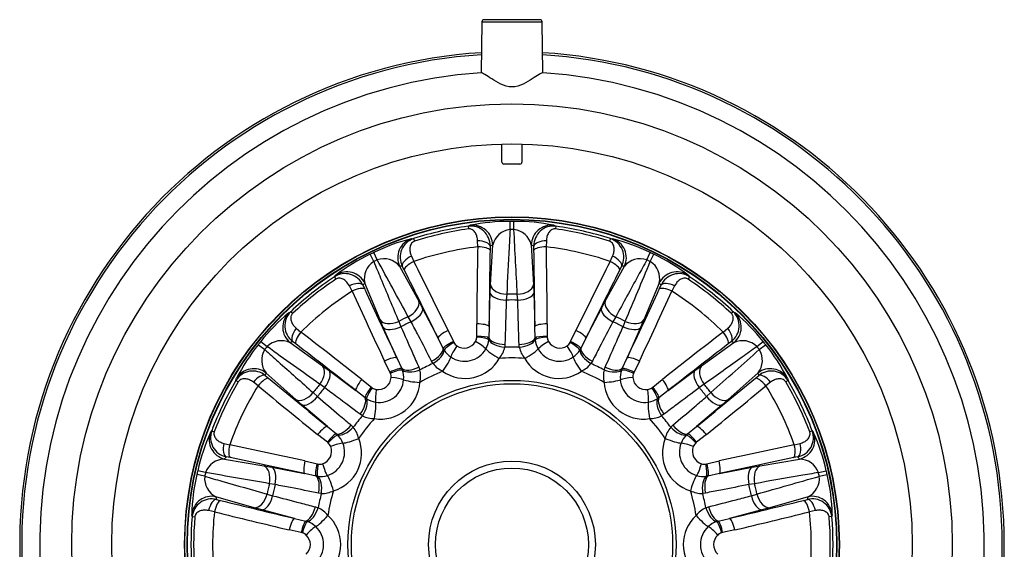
# Model space of a CAD drawing. Header units: millimetres. Extents: x 0 to 1485, y 0 to 1050.
# Tile 8 of 10: x 926 to 1172, y 727 to 859. Entities that reach past the tile are written whole.
import ezdxf

# ---------------------------------------------------------------- set-up
doc = ezdxf.new("R2010")
doc.units = ezdxf.units.MM
doc.header["$LTSCALE"] = 5
for name, color, linetype in [('CAP200C', 7, 'Continuous'), ('Default', 7, 'Continuous'), ('MP200C', 7, 'Continuous')]:
    doc.layers.add(name, color=color, linetype=linetype)

# ---------------------------------------------------------------- blocks, each defined once
blk = doc.blocks.new('SE2')
at = {"layer": 'CAP200C', "color": 7, "linetype": 'Continuous'}
for p, q in [((1038.16, 807.54), (1038.68, 807.77)), ((1038.16, 807.54), (1038.25, 806.87)), ((1048.65, 806.73), (1048.64, 808.74)), ((1049.62, 806.73), (1049.63, 808.74)), ((1059.59, 807.77), (1060.11, 807.54)), ((1060.11, 807.54), (1060.02, 806.87)), ((1023.98, 804.41), (1024.55, 804.44)), ((1024.55, 804.44), (1024.76, 803.79)), ((1073.72, 804.44), (1073.51, 803.79)), ((1073.72, 804.44), (1074.29, 804.41)), ((1040.56, 802.39), (1040.53, 803.88)), ((1043.67, 802.58), (1043.65, 801.53)), ((1043.77, 792.91), (1044.31, 802.86)), ((1053.96, 802.86), (1054.49, 792.91)), ((1054.62, 801.53), (1054.59, 802.58)), ((1057.73, 803.88), (1057.71, 802.39)), ((1014.58, 798.73), (1013.7, 800.53)), ((1015.45, 799.15), (1014.59, 800.97)), ((1024, 800.11), (1024.62, 798.75)), ((1073.64, 798.75), (1074.27, 800.11)), ((1082.82, 799.15), (1083.68, 800.97)), ((1083.69, 798.73), (1084.57, 800.53)), ((1021.04, 797.55), (1025.84, 788.82)), ((1022.21, 796.64), (1021.73, 797.57)), ((1072.43, 788.82), (1077.23, 797.55)), ((1076.53, 797.57), (1076.06, 796.64)), ((1004.77, 794.91), (1005.15, 795.34)), ((1004.77, 794.91), (1005.15, 794.34)), ((1093.12, 795.34), (1093.5, 794.91)), ((1093.5, 794.91), (1093.12, 794.34)), ((1009.17, 791.31), (1008.5, 792.65)), ((1011.9, 792.83), (1012.33, 791.88)), ((1016.18, 784.17), (1012.35, 793.37)), ((1043.69, 790.88), (1043.77, 792.91)), ((1054.49, 792.91), (1054.58, 790.88)), ((1085.92, 793.37), (1082.09, 784.17)), ((1085.94, 791.88), (1086.37, 792.83)), ((1089.77, 792.65), (1089.1, 791.31)), ((1043.41, 782.53), (1043.69, 790.88)), ((1047.81, 790.56), (1047.71, 789.11)), ((1050.56, 789.11), (1050.46, 790.56)), ((1054.58, 790.88), (1054.86, 782.53)), ((1025.84, 788.82), (1026.8, 787.02)), ((1071.47, 787.02), (1072.43, 788.82)), ((993.36, 785.94), (993.86, 786.21)), ((993.86, 786.21), (994.33, 785.72)), ((1023.94, 783.68), (1023.22, 784.95)), ((1026.8, 787.02), (1030.67, 779.63)), ((1067.6, 779.63), (1071.47, 787.02)), ((1075.05, 784.95), (1074.33, 783.68)), ((1104.41, 786.21), (1103.94, 785.72)), ((1104.41, 786.21), (1104.91, 785.94)), ((1016.98, 782.29), (1016.18, 784.17)), ((1020.35, 774.66), (1016.98, 782.29)), ((1020.83, 783.8), (1021.38, 782.45)), ((1040.33, 780.07), (1040.31, 783.16)), ((1043.41, 782.53), (1043.38, 779.63)), ((1054.89, 779.63), (1054.86, 782.53)), ((1057.96, 783.16), (1057.94, 780.07)), ((1076.89, 782.45), (1077.43, 783.8)), ((1081.28, 782.29), (1077.92, 774.66)), ((1082.09, 784.17), (1081.28, 782.29)), ((995.24, 782.07), (996.39, 781.12)), ((1033.19, 781.54), (1034.51, 778.74)), ((1040.33, 779.81), (1040.33, 780.07)), ((1057.94, 780.07), (1057.94, 779.81)), ((1063.75, 778.74), (1065.08, 781.54)), ((1101.88, 781.12), (1103.03, 782.07)), ((985.77, 777.98), (987.35, 776.74)), ((986.39, 778.76), (987.96, 777.5)), ((993.68, 778.48), (1001.8, 772.7)), ((995.14, 778.17), (994.3, 778.8)), ((1031.96, 777.02), (1030.67, 779.63)), ((1034.51, 778.74), (1034.63, 778.51)), ((1043.38, 779.63), (1043.35, 779.18)), ((1047.37, 778.06), (1047.31, 777.36)), ((1050.96, 777.36), (1050.9, 778.06)), ((1054.92, 779.18), (1054.89, 779.63)), ((1063.64, 778.51), (1063.75, 778.74)), ((1067.6, 779.63), (1066.31, 777.02)), ((1096.47, 772.7), (1104.59, 778.48)), ((1103.97, 778.8), (1103.13, 778.17)), ((1110.31, 777.5), (1111.87, 778.76)), ((1110.92, 776.74), (1112.5, 777.98)), ((1032.18, 776.63), (1031.96, 777.02)), ((1066.31, 777.02), (1066.09, 776.63)), ((1001.8, 772.7), (1003.44, 771.5)), ((1018.65, 771.1), (1017.29, 773.88)), ((1020.35, 774.66), (1021.59, 772.03)), ((1029.4, 773.27), (1029.05, 773.88)), ((1069.22, 773.88), (1068.87, 773.27)), ((1076.68, 772.03), (1077.92, 774.66)), ((1080.98, 773.88), (1079.62, 771.1)), ((1094.83, 771.5), (1096.47, 772.7)), ((987.49, 770.27), (988.3, 769.59)), ((995.11, 764.32), (987.67, 770.94)), ((1003.44, 771.5), (1010.14, 766.51)), ((1018.76, 770.87), (1018.65, 771.1)), ((1021.59, 772.03), (1021.76, 771.61)), ((1025.86, 772.35), (1026.12, 771.69)), ((1072.15, 771.69), (1072.41, 772.35)), ((1076.51, 771.61), (1076.68, 772.03)), ((1079.62, 771.1), (1079.51, 770.87)), ((1088.13, 766.51), (1094.83, 771.5)), ((1110.6, 770.94), (1103.16, 764.32)), ((1109.97, 769.59), (1110.78, 770.27)), ((980.17, 769.05), (980.33, 769.59)), ((980.17, 769.05), (980.76, 768.7)), ((985.7, 767.71), (984.51, 768.62)), ((1002.31, 767.25), (1001.12, 768.08)), ((1011.58, 769.32), (1013.99, 767.38)), ((1084.28, 767.38), (1086.69, 769.32)), ((1097.15, 768.08), (1095.95, 767.25)), ((1113.75, 768.62), (1112.57, 767.71)), ((1118.1, 769.05), (1117.51, 768.7)), ((1117.94, 769.59), (1118.1, 769.05)), ((999.46, 766.01), (1000.54, 765.02)), ((1012.43, 764.72), (1010.14, 766.51)), ((1013.99, 767.38), (1014.19, 767.22)), ((1084.08, 767.22), (1084.28, 767.38)), ((1088.13, 766.51), (1085.84, 764.72)), ((1097.73, 765.02), (1098.8, 766.01)), ((996.65, 762.98), (995.11, 764.32)), ((1003, 757.56), (996.65, 762.98)), ((1012.8, 764.46), (1012.43, 764.72)), ((1085.84, 764.72), (1085.47, 764.46)), ((1101.62, 762.98), (1095.27, 757.56)), ((1103.16, 764.32), (1101.62, 762.98)), ((1011.75, 760.23), (1011.17, 760.63)), ((1087.1, 760.63), (1086.52, 760.23)), ((1008.96, 757.87), (1009.48, 757.38)), ((1088.79, 757.38), (1089.31, 757.87)), ((973.78, 756.01), (974.12, 756.47)), ((974.12, 756.47), (974.75, 756.23)), ((1003.01, 753.61), (1000.58, 755.53)), ((1003, 757.56), (1005.25, 755.72)), ((1005.25, 755.72), (1005.59, 755.42)), ((1092.68, 755.42), (1093.01, 755.72)), ((1093.01, 755.72), (1095.27, 757.56)), ((1097.69, 755.53), (1095.26, 753.61)), ((1124.15, 756.47), (1123.52, 756.23)), ((1124.15, 756.47), (1124.49, 756.01)), ((977.16, 753.34), (978.61, 752.99)), ((1003.21, 753.45), (1003.01, 753.61)), ((1095.26, 753.61), (1095.06, 753.45)), ((1119.66, 752.99), (1121.11, 753.34)), ((977.31, 749.43), (987.13, 747.74)), ((978.76, 749.78), (977.73, 749.99)), ((997.41, 748.95), (1000.42, 748.24)), ((1000.42, 748.24), (1000.67, 748.18)), ((1097.6, 748.18), (1097.85, 748.24)), ((1097.85, 748.24), (1100.86, 748.95)), ((1111.14, 747.74), (1120.96, 749.43)), ((1120.54, 749.99), (1119.51, 749.78)), ((972.36, 745.12), (970.4, 745.55)), ((972.58, 746.06), (970.62, 746.52)), ((987.13, 747.74), (989.13, 747.37)), ((989.13, 747.37), (997.33, 745.79)), ((1000.17, 745.17), (997.33, 745.79)), ((1100.94, 745.79), (1098.1, 745.17)), ((1100.94, 745.79), (1109.13, 747.37)), ((1109.13, 747.37), (1111.14, 747.74)), ((1125.69, 746.06), (1127.65, 746.52)), ((1125.91, 745.12), (1127.87, 745.55)), ((989.96, 743.05), (988.52, 743.28)), ((1000.61, 745.09), (1000.17, 745.17)), ((1098.1, 745.17), (1097.65, 745.09)), ((1109.75, 743.28), (1108.31, 743.05)), ((987.93, 740.7), (989.33, 740.28)), ((1001.51, 740.83), (1000.81, 740.94)), ((1097.46, 740.94), (1096.76, 740.83)), ((1108.94, 740.28), (1110.34, 740.7)), ((984.75, 737.29), (975.16, 740.03)), ((975.3, 739.34), (976.32, 739.08)), ((1123.1, 740.03), (1113.52, 737.29)), ((1121.95, 739.08), (1122.97, 739.34)), ((969.23, 735.07), (969.13, 735.63)), ((974.79, 736.26), (973.33, 736.57)), ((986.71, 736.75), (984.75, 737.29)), ((994.78, 734.62), (986.71, 736.75)), ((1000.02, 737.49), (1000.7, 737.28)), ((1097.57, 737.28), (1098.25, 737.49)), ((1111.56, 736.75), (1103.49, 734.62)), ((1113.52, 737.29), (1111.56, 736.75)), ((1124.94, 736.57), (1123.48, 736.26)), ((1129.14, 735.63), (1129.04, 735.07)), ((969.23, 735.07), (969.91, 735.01)), ((994.78, 734.62), (997.61, 733.95)), ((997.61, 733.95), (998.04, 733.82)), ((1100.23, 733.82), (1100.66, 733.95)), ((1100.66, 733.95), (1103.49, 734.62)), ((1129.04, 735.07), (1128.36, 735.01)), ((996.5, 731.07), (993.48, 731.74)), ((996.75, 731.01), (996.5, 731.07)), ((1101.76, 731.07), (1101.51, 731.01)), ((1104.79, 731.74), (1101.76, 731.07))]:
    blk.add_line(p, q, dxfattribs=at)
for radius in [81.8, 81.72, 81.19, 81.1, 40.98, 40.13, 20.84, 19.1]:
    blk.add_circle((1049.13, 728.09), radius, dxfattribs=at)
for centre, radius, start, end in [((1049.13, 728.09), 80.21, 97.8671, 107.8472), ((1038.78, 802.69), 4.9, 358.7395, 97.3176), ((1048.26, 761.11), 47.63, 89.5433, 101.5979), ((1049.13, 728.09), 80.65, 89.6465, 90.3535), ((1050.04, 761.4), 47.34, 78.3648, 90.4941), ((1059.48, 802.7), 4.89, 82.5456, 181.3972), ((1049.13, 728.09), 80.21, 72.1528, 82.1329), ((1026.08, 799.8), 4.89, 108.2599, 207.1115), ((1049.13, 728.09), 79.53, 97.8671, 107.8472), ((1049.21, 801.73), 5.02, 96.3988, 167.0126), ((1049.13, 728.09), 78.64, 89.6465, 90.3535), ((-14117.17, 10.94), 15187.65, 2.942428, 3.00348), ((1049.06, 801.74), 5.02, 12.9553, 83.6333), ((1049.13, 728.09), 79.53, 72.1528, 82.1329), ((1072.17, 799.79), 4.9, 333.0253, 71.6034), ((1035.5, 758.5), 47.34, 104.0791, 116.2083), ((1049.13, 728.09), 74.79, 96.585, 109.1293), ((1049.13, 728.09), 74.79, 70.8707, 83.415), ((1062.67, 758.22), 47.63, 63.829, 75.8836), ((1034.02, 757.46), 47.63, 115.2576, 127.3121), ((1049.13, 728.09), 80.65, 115.3608, 116.0678), ((1049.13, 728.09), 80.65, 63.9322, 64.6392), ((1064.4, 757.71), 47.34, 52.6505, 64.7798), ((1017.25, 794.47), 5.02, 122.1131, 192.7269), ((1049.13, 728.09), 78.64, 115.3608, 116.0678), ((1017.12, 794.41), 5.02, 38.6696, 109.3476), ((-12304.08, -6498.45), 15187.65, 28.656714, 28.717766), ((1081.15, 794.41), 5.02, 70.6845, 141.2983), ((-12926.39, 6662.38), 15187.65, 337.228142, 337.289194), ((1049.13, 728.09), 78.64, 63.9322, 64.6392), ((1081.02, 794.47), 5.02, 347.241, 57.919), ((1049.13, 728.09), 80.21, 123.5814, 133.5615), ((1007.44, 790.81), 4.9, 24.4538, 123.0319), ((1090.83, 790.82), 4.89, 56.8313, 155.6829), ((1049.13, 728.09), 80.21, 46.4385, 56.4186), ((1049.13, 728.09), 79.53, 123.5814, 133.5615), ((1049.13, 728.09), 79.53, 46.4385, 56.4186), ((1049.13, 728.09), 74.79, 122.2993, 134.8436), ((1049.13, 728.09), 62.49, 88.7854, 91.2146), ((1049.13, 728.09), 74.79, 45.1564, 57.7007), ((1049.13, 728.09), 61.04, 88.6659, 91.3341), ((1023.65, 749.57), 47.34, 129.7934, 141.9226), ((997.25, 782.7), 4.89, 133.9742, 232.8258), ((1049.13, 728.09), 62.49, 114.4997, 116.9288), ((1049.13, 728.09), 62.49, 63.0712, 65.5003), ((1101, 782.7), 4.9, 307.311, 45.8891), ((1074.4, 749.36), 47.63, 38.1147, 50.1693), ((1049.13, 728.09), 61.04, 114.3801, 117.0484), ((1049.13, 728.09), 61.04, 62.9516, 65.6199), ((1022.77, 747.99), 47.63, 140.9719, 153.0264), ((1049.13, 728.09), 80.65, 141.0751, 141.7821), ((1049.13, 728.09), 78.64, 141.0751, 141.7821), ((991.51, 773.95), 5.02, 64.3838, 135.0619), ((-7846.21, -11576.54), 15187.65, 54.370999, 54.432051), ((1036.68, 779.63), 2.33, 208.677, 236.4177), ((1037.21, 780.33), 3.21, 235.3695, 330.3448), ((1038, 779.93), 2.33, 329.2989, 357.035), ((1037.63, 779.81), 5.75, 329.575, 353.6506), ((1049.13, 728.09), 49.3, 87.8832, 92.1168), ((1060.63, 779.81), 5.75, 186.3461, 210.4282), ((1060.27, 779.93), 2.33, 182.9627, 210.7034), ((1061.06, 780.33), 3.21, 209.6552, 304.6305), ((1061.59, 779.63), 2.33, 303.5846, 331.3208), ((1106.76, 773.95), 5.02, 44.9702, 115.584), ((1049.13, 728.09), 78.64, 38.2179, 38.9249), ((1049.13, 728.09), 80.65, 38.2179, 38.9249), ((1075.74, 748.15), 47.34, 26.9362, 39.0655), ((991.61, 774.06), 5.02, 147.8274, 218.4412), ((1037.05, 779.68), 5.75, 212.0604, 236.1425), ((1037.3, 779.96), 6.12, 235.6914, 330.0229), ((1041.05, 778.65), 6.4, 320.0962, 348.3183), ((1057.07, 778.58), 6.23, 191.2976, 220.288), ((1060.97, 779.96), 6.12, 209.9771, 304.3086), ((1061.21, 779.68), 5.75, 303.8607, 327.9364), ((-8967.59, 12138.45), 15187.65, 311.513856, 311.574909), ((1106.67, 774.06), 5.02, 321.5267, 32.2047), ((1049.13, 728.09), 49.3, 113.5975, 117.8311), ((1034.38, 777.02), 6.23, 217.0119, 246.0023), ((1037.44, 779.34), 9.78, 235.0957, 330.6185), ((1049.13, 728.09), 46.57, 86.0855, 93.9145), ((1060.83, 779.34), 9.78, 209.3815, 304.9043), ((1063.78, 777.16), 6.4, 294.3819, 322.604), ((1049.13, 728.09), 49.3, 62.1689, 66.4025), ((984.36, 766.51), 4.9, 50.1681, 148.7462), ((1016.61, 769.96), 2.33, 355.0132, 22.7493), ((1016.33, 769.7), 5.75, 355.2893, 19.3649), ((1019.91, 770.14), 6.4, 345.8104, 14.0325), ((1049.13, 728.09), 46.57, 111.7998, 119.6288), ((1049.13, 728.09), 46.57, 60.3712, 68.2002), ((1078.19, 770.14), 6.23, 165.5833, 194.5737), ((1081.94, 769.7), 5.75, 160.6318, 184.714), ((1081.66, 769.96), 2.33, 157.2484, 184.9891), ((1113.92, 766.52), 4.89, 31.117, 129.9686), ((1049.13, 728.09), 80.21, 149.2957, 159.2758), ((1049.13, 728.09), 79.53, 149.2957, 159.2758), ((1049.13, 728.09), 74.79, 148.0136, 160.5578), ((1049.13, 728.09), 62.49, 140.214, 142.6431), ((1016.36, 769.19), 9.78, 260.81, 356.3328), ((1015.96, 769.68), 6.12, 261.4057, 355.7372), ((1015.73, 769.98), 3.21, 261.0838, 356.0591), ((1081.91, 769.19), 9.78, 183.6672, 279.19), ((1082.3, 769.68), 6.12, 184.2628, 278.5943), ((1082.54, 769.98), 3.21, 183.9409, 278.9162), ((1049.13, 728.09), 62.49, 37.3569, 39.786), ((1049.13, 728.09), 74.79, 19.4422, 31.9864), ((1049.13, 728.09), 79.53, 20.7242, 30.7043), ((1049.13, 728.09), 80.21, 20.7242, 30.7043), ((1049.13, 728.09), 61.04, 140.0944, 142.7627), ((1015.55, 769.12), 2.33, 234.3912, 262.132), ((1082.72, 769.12), 2.33, 277.8703, 305.6065), ((1049.13, 728.09), 61.04, 37.2373, 39.9056), ((1015.86, 769.33), 5.75, 237.7747, 261.8568), ((1082.4, 769.33), 5.75, 278.1464, 302.2221), ((1049.13, 728.09), 49.3, 139.3118, 143.5454), ((1014.61, 765.77), 6.23, 242.7261, 271.7166), ((1083.62, 765.94), 6.4, 268.6676, 296.8897), ((1049.13, 728.09), 49.3, 36.4546, 40.6882), ((1049.13, 728.09), 46.57, 137.5141, 145.3431), ((1049.13, 728.09), 46.57, 34.6569, 42.4859), ((1016.86, 736.39), 47.34, 155.5076, 167.6369), ((978.7, 754.78), 4.89, 159.6885, 258.5401), ((1001.52, 751.35), 5.75, 21.0036, 45.0792), ((1004.56, 753.29), 6.4, 11.5247, 39.7468), ((1093.55, 753.37), 6.23, 139.869, 168.8594), ((1096.74, 751.35), 5.75, 134.9176, 158.9997), ((1119.56, 754.79), 4.9, 281.5967, 20.1748), ((1081.13, 736.29), 47.63, 12.4005, 24.455), ((1001.2, 751.17), 6.12, 287.12, 21.4515), ((1001.66, 751.7), 2.33, 20.7275, 48.4636), ((1001.77, 750.9), 9.78, 286.5243, 22.0471), ((1096.5, 750.9), 9.78, 157.9529, 253.4757), ((1097.07, 751.17), 6.12, 158.5485, 252.88), ((1096.61, 751.7), 2.33, 131.5341, 159.2748), ((1000.86, 751.34), 3.21, 286.798, 21.7734), ((1097.41, 751.34), 3.21, 158.2266, 253.202), ((977.32, 744.41), 5.02, 90.0981, 160.7762), ((1001.07, 750.48), 2.33, 260.1055, 287.8463), ((1097.19, 750.48), 2.33, 252.156, 279.8922), ((1120.95, 744.4), 5.02, 19.256, 89.8698), ((1016.75, 734.58), 47.63, 166.6862, 178.7407), ((1049.13, 728.09), 80.65, 166.7894, 167.4964), ((1049.13, 728.09), 78.64, 166.7894, 167.4964), ((-1626.52, -14217.54), 15187.65, 80.085285, 80.146337), ((1049.13, 728.09), 78.64, 12.5036, 13.2106), ((1049.13, 728.09), 80.65, 12.5036, 13.2106), ((1081.81, 734.62), 47.34, 1.2219, 13.3512), ((977.36, 744.55), 5.02, 173.5417, 244.1555), ((1049.13, 728.09), 62.49, 165.9283, 168.3574), ((1049.13, 728.09), 61.04, 165.8087, 168.477), ((1001.27, 750.81), 5.75, 263.489, 287.5711), ((1097, 750.81), 5.75, 252.4321, 276.5078), ((1049.13, 728.09), 61.04, 11.523, 14.1913), ((1049.13, 728.09), 62.49, 11.6426, 14.0717), ((-3024.85, 15354.56), 15187.65, 285.799571, 285.860623), ((1120.92, 744.55), 5.02, 295.8124, 6.4905), ((1049.13, 728.09), 49.3, 165.0261, 169.2596), ((1001.68, 747.06), 6.23, 268.4404, 297.4309), ((1049.13, 728.09), 46.57, 163.2284, 171.0573), ((1096.63, 747.23), 6.4, 242.9533, 271.1754), ((1049.13, 728.09), 46.57, 8.9427, 16.7716), ((1049.13, 728.09), 49.3, 10.7404, 14.9739), ((974.1, 734.59), 4.9, 75.8824, 174.4605), ((1124.17, 734.61), 4.89, 5.4027, 104.2544), ((1049.13, 728.09), 74.79, 173.7279, 186.2721), ((998.04, 731.46), 6.4, 37.239, 65.4611), ((1100.12, 731.59), 6.23, 114.1547, 143.1452), ((1049.13, 728.09), 74.79, 353.7279, 6.2721), ((1049.13, 728.09), 80.21, 175.01, 184.99), ((1049.13, 728.09), 79.53, 175.01, 184.99), ((996.15, 728.39), 5.75, 46.7178, 70.7935), ((996.56, 728.09), 9.78, 312.2386, 47.7614), ((1101.71, 728.09), 9.78, 132.2386, 227.7614), ((1102.12, 728.39), 5.75, 109.2033, 133.2854), ((1049.13, 728.09), 79.53, 355.01, 4.99), ((1049.13, 728.09), 80.21, 355.01, 4.99), ((996.12, 728.77), 2.33, 46.4417, 74.1779), ((995.93, 728.09), 6.12, 312.8343, 47.1657), ((1102.33, 728.09), 6.12, 132.8343, 227.1657), ((1102.15, 728.77), 2.33, 105.8198, 133.5605), ((995.55, 728.09), 3.21, 312.5123, 47.4877), ((1102.71, 728.09), 3.21, 132.5123, 227.4877)]:
    blk.add_arc(centre, radius, start, end, dxfattribs=at)
for centre, major_axis, ratio, start_param, end_param in [((1039.33, 802.81), (2, -4.58), 0.99558, 1.171203, 2.859142), ((1058.94, 802.81), (-2, -4.58), 0.99558, 3.424044, 5.111983), ((1025.55, 799.66), (0.19, -5), 0.99558, 3.424044, 5.111983), ((1061.96, 728.23), (-2.63, 249.65), 0.086522, 1.26827, 1.348016), ((1040.69, 802.55), (3, -0.1), 0.444125, 0.09672, 1.635794), ((1040.66, 801.5), (3, -0.05), 0.296816, 0.09073, 1.610004), ((1080.01, 728.42), (-85.88, -0.9), 0.953463, -1.152187, -1.143996), ((1018.26, 728.42), (85.88, -0.91), 0.953461, 1.144019, 1.15221), ((1057.58, 802.55), (-3, -0.1), 0.444125, 4.647392, 6.186466), ((1057.61, 801.5), (-3, -0.05), 0.296816, 4.673181, 6.192455), ((1036.31, 728.23), (2.63, 249.65), 0.086522, -1.348016, -1.26827), ((1072.72, 799.66), (-0.19, -5), 0.99558, 1.171203, 2.859142), ((1024.44, 798.84), (-2.66, -1.39), 0.444125, 4.647392, 6.186466), ((1064.79, 728.26), (-2.6, 246.66), 0.086522, 1.26827, 1.348016), ((1033.47, 728.26), (2.6, 246.66), 0.086522, -1.348016, -1.26827), ((1073.83, 798.84), (2.66, -1.39), 0.444125, 0.09672, 1.635794), ((1021.18, 714.99), (77.77, 36.45), 0.953461, 1.144011, 1.152202), ((1024.92, 797.9), (-2.68, -1.35), 0.296816, 4.673181, 6.192455), ((1037.52, 722.65), (-105.95, 226.07), 0.086522, -1.348016, -1.26827), ((1060.75, 722.65), (105.95, 226.07), 0.086522, 1.26827, 1.348016), ((1073.35, 797.9), (2.68, -1.35), 0.296816, 0.09073, 1.610004), ((1077.09, 714.99), (-77.77, 36.45), 0.953462, -1.152195, -1.144004), ((1007.88, 791.16), (3.79, -3.26), 0.99558, 1.171203, 2.859142), ((1034.95, 721.44), (-104.68, 223.36), 0.086522, -1.348016, -1.26827), ((1063.32, 721.44), (104.68, 223.36), 0.086522, 1.26827, 1.348016), ((1090.38, 791.16), (-3.79, -3.26), 0.99558, 3.424044, 5.111983), ((1009.22, 791.51), (2.74, 1.21), 0.444125, 0.09672, 1.635794), ((1009.65, 790.55), (2.72, 1.26), 0.296816, 0.09073, 1.610004), ((1076.81, 741.78), (-76.98, -38.08), 0.953461, -1.152202, -1.144011), ((1047.76, 792.95), (3.99, -0.22), 0.596518, 3.249605, 4.75734), ((1050.51, 792.95), (-3.99, -0.22), 0.596518, 1.525845, 3.03358), ((1021.46, 741.78), (76.98, -38.08), 0.95346, 1.144026, 1.152218), ((1088.62, 790.55), (-2.72, 1.26), 0.296816, 4.673181, 6.192455), ((1089.05, 791.51), (-2.74, 1.21), 0.444125, 4.647392, 6.186466), ((1060.63, 733.78), (-110.69, 223.79), 0.086522, 1.26827, 1.348016), ((1063.17, 735.03), (-109.36, 221.11), 0.086522, 1.26827, 1.348016), ((1047.67, 790.92), (4, -0.13), 0.451797, 3.23873, 4.738053), ((1050.6, 790.92), (-4, -0.13), 0.451797, 1.545133, 3.044455), ((1035.1, 735.03), (109.36, 221.11), 0.086522, -1.348016, -1.26827), ((1037.64, 733.78), (110.69, 223.79), 0.086522, -1.348016, -1.26827), ((1022.23, 787.13), (-3.5, -1.93), 0.596518, 1.525845, 3.03358), ((1076.04, 787.13), (3.5, -1.93), 0.596518, 3.249605, 4.75734), ((996.83, 782.34), (-2.33, 4.42), 0.99558, 0.282451, 1.97039), ((1023.19, 785.33), (-3.54, -1.86), 0.451797, 1.545133, 3.044455), ((1075.08, 785.33), (3.54, -1.86), 0.451797, 3.23873, 4.738053), ((1101.44, 782.34), (-2.33, -4.42), 0.99558, 1.171203, 2.859142), ((1019.75, 785.93), (3.69, 1.54), 0.596518, 3.249605, 4.75734), ((1020.56, 784.06), (3.66, 1.61), 0.451797, 3.23873, 4.738053), ((1040.42, 782.5), (3, -0.03), 0.220114, 0.088815, 1.608089), ((1057.85, 782.5), (3, 0.03), 0.220114, 1.533504, 3.052778), ((1077.71, 784.06), (-3.66, 1.61), 0.451797, 1.545133, 3.044455), ((1078.52, 785.93), (-3.69, 1.54), 0.596518, 1.525845, 3.03358), ((996.19, 781.12), (-1.79, -2.41), 0.444125, 4.647392, 6.186466), ((997.03, 780.48), (-1.83, -2.38), 0.296816, 4.673181, 6.192455), ((1041.03, 718.15), (-193.55, 157.71), 0.086522, -1.348016, -1.26827), ((1033.38, 780.9), (2.69, 1.33), 0.220114, 1.533504, 3.052778), ((1040.44, 779.44), (-3, -0.07), 0.208727, 3.333071, 4.742996), ((1057.83, 779.44), (3, -0.07), 0.208727, 1.54019, 2.950114), ((1064.89, 780.9), (2.69, -1.33), 0.220114, 0.088815, 1.608089), ((1057.24, 718.15), (193.55, 157.71), 0.086522, 1.26827, 1.348016), ((1101.24, 780.48), (1.83, -2.38), 0.296816, 0.09073, 1.610004), ((1102.08, 781.12), (1.79, -2.41), 0.444125, 0.09672, 1.635794), ((1029.63, 704.15), (54.25, 66.58), 0.953461, 1.144011, 1.152202), ((1039.24, 715.95), (-191.23, 155.82), 0.086522, -1.348016, -1.26827), ((1034.69, 778.13), (2.73, 1.24), 0.208727, 1.54019, 2.950114), ((1034.8, 777.9), (2.63, 1.44), 0.204949, 1.524724, 2.904967), ((1035.55, 777.09), (1.68, 2.48), 0.158232, 1.437043, 2.742618), ((1040.11, 778.13), (-2.59, 1.51), 0.158232, 3.540567, 4.846142), ((1040.43, 779.19), (-3, 0.16), 0.204949, 3.378218, 4.758461), ((1047.25, 779.17), (3.97, -0.49), 0.447847, 3.401117, 4.783862), ((1047.3, 779.87), (4, -0.13), 0.451524, 3.351728, 4.743501), ((1050.97, 779.87), (-4, -0.13), 0.451524, 1.539684, 2.931457), ((1051.02, 779.17), (-3.97, -0.49), 0.447847, 1.499324, 2.882069), ((1057.84, 779.19), (3, 0.16), 0.204949, 1.524724, 2.904967), ((1058.16, 778.13), (2.59, 1.51), 0.158232, 1.437043, 2.742618), ((1062.72, 777.09), (-1.68, 2.48), 0.158232, 3.540567, 4.846142), ((1063.46, 777.9), (-2.63, 1.44), 0.204949, 3.378218, 4.758461), ((1063.58, 778.13), (-2.73, 1.24), 0.208727, 3.333071, 4.742996), ((1059.03, 715.95), (191.23, 155.82), 0.086522, 1.26827, 1.348016), ((1068.64, 704.15), (-54.25, 66.58), 0.953463, -1.152187, -1.143996), ((1017.67, 773.33), (2.71, 1.28), 0.220114, 0.088815, 1.608089), ((1028.32, 775.54), (-3.54, -1.86), 0.451524, 1.539684, 2.931457), ((1028.67, 774.93), (-3.37, -2.16), 0.447847, 1.499324, 2.882069), ((1031.58, 771.99), (-2.26, -3.3), 0.149305, 1.470984, 2.743211), ((1045.91, 775.26), (3.47, -2), 0.149305, 3.539975, 4.812201), ((1052.36, 775.26), (-3.47, -2), 0.149305, 1.470984, 2.743211), ((1066.69, 771.99), (2.26, -3.3), 0.149305, 3.539975, 4.812201), ((1069.59, 774.93), (3.37, -2.16), 0.447847, 3.401117, 4.783862), ((1069.95, 775.54), (3.54, -1.86), 0.451524, 3.351728, 4.743501), ((1080.6, 773.33), (2.71, -1.28), 0.220114, 1.533504, 3.052778), ((999.28, 769.61), (-2.32, -3.26), 0.596518, 1.525845, 3.03358), ((1098.99, 769.61), (2.32, -3.26), 0.596518, 3.249605, 4.75734), ((984.61, 767.01), (-4.83, 1.29), 0.99558, 4.312795, 6.000734), ((985.65, 767.91), (1.95, 2.28), 0.444125, 0.09672, 1.635794), ((1068.13, 752.43), (-52.84, -67.71), 0.953461, -1.15221, -1.144019), ((1000.93, 768.41), (-2.39, -3.21), 0.451797, 1.545133, 3.044455), ((1019.02, 770.58), (-2.67, -1.36), 0.208727, 3.333071, 4.742996), ((1019.12, 770.35), (-2.77, -1.16), 0.204949, 3.378218, 4.758461), ((1025.02, 773.95), (3.66, 1.61), 0.451524, 3.351728, 4.743501), ((1025.27, 773.29), (3.79, 1.29), 0.447847, 3.401117, 4.783862), ((1073, 773.29), (-3.79, 1.29), 0.447847, 1.499324, 2.882069), ((1073.25, 773.95), (-3.66, 1.61), 0.451524, 1.539684, 2.931457), ((1079.14, 770.35), (2.77, -1.16), 0.204949, 1.524724, 2.904967), ((1079.25, 770.58), (2.67, -1.36), 0.208727, 1.54019, 2.950114), ((1097.34, 768.41), (2.39, -3.21), 0.451797, 3.23873, 4.738053), ((1113.66, 767.01), (-4.83, -1.29), 0.99558, 3.424044, 5.111983), ((1030.14, 752.43), (52.84, -67.71), 0.953462, 1.144004, 1.152195), ((1112.62, 767.91), (-1.95, 2.28), 0.444125, 4.647392, 6.186466), ((986.46, 767.23), (1.91, 2.31), 0.296816, 0.09073, 1.610004), ((1057.03, 738.2), (-196.83, 153.6), 0.086522, 1.26827, 1.348016), ((1058.77, 740.44), (-194.46, 151.76), 0.086522, 1.26827, 1.348016), ((1012.03, 768.83), (1.85, 2.36), 0.220114, 1.533504, 3.052778), ((1019.3, 769.26), (-2.99, 0.23), 0.158232, 3.540567, 4.846142), ((1025.76, 769.19), (3.99, -0.29), 0.149305, 3.539975, 4.812201), ((1072.51, 769.19), (-3.99, -0.29), 0.149305, 1.470984, 2.743211), ((1078.97, 769.26), (2.99, 0.23), 0.158232, 1.437043, 2.742618), ((1086.24, 768.83), (1.85, -2.36), 0.220114, 0.088815, 1.608089), ((1039.5, 740.44), (194.46, 151.76), 0.086522, -1.348016, -1.26827), ((1041.24, 738.2), (196.83, 153.6), 0.086522, -1.348016, -1.26827), ((1111.81, 767.23), (-1.91, 2.31), 0.296816, 4.673181, 6.192455), ((997.56, 767.46), (2.66, 2.99), 0.596518, 3.249605, 4.75734), ((1014.41, 766.91), (1.92, 2.3), 0.208727, 1.54019, 2.950114), ((1014.61, 766.75), (1.74, 2.44), 0.204949, 1.524724, 2.904967), ((1015.64, 766.34), (0.44, 2.97), 0.158232, 1.437043, 2.742618), ((1082.63, 766.34), (-0.44, 2.97), 0.158232, 3.540567, 4.846142), ((1083.66, 766.75), (-1.74, 2.44), 0.204949, 3.378218, 4.758461), ((1083.86, 766.91), (-1.92, 2.3), 0.208727, 3.333071, 4.742996), ((1100.7, 767.46), (-2.66, 2.99), 0.596518, 1.525845, 3.03358), ((999.1, 766.12), (2.6, 3.04), 0.451797, 3.23873, 4.738053), ((1009.79, 761.81), (-2.39, -3.21), 0.451524, 1.539684, 2.931457), ((1010.38, 761.41), (-2.1, -3.41), 0.447847, 1.499324, 2.882069), ((1014.27, 760.02), (-0.6, -3.95), 0.149305, 1.470984, 2.743211), ((1084, 760.02), (0.6, -3.95), 0.149305, 3.539975, 4.812201), ((1087.89, 761.41), (2.1, -3.41), 0.447847, 3.401117, 4.783862), ((1088.48, 761.81), (2.39, -3.21), 0.451524, 3.351728, 4.743501), ((1099.17, 766.12), (-2.6, 3.04), 0.451797, 1.545133, 3.044455), ((1007.51, 758.94), (2.6, 3.04), 0.451524, 3.351728, 4.743501), ((1090.76, 758.94), (-2.6, 3.04), 0.451524, 1.539684, 2.931457), ((978.47, 754.27), (4.02, -2.97), 0.99558, 3.424044, 5.111983), ((1001.16, 755.2), (1.89, 2.33), 0.220114, 0.088815, 1.608089), ((1003.56, 753.31), (-1.82, -2.39), 0.208727, 3.333071, 4.742996), ((1003.76, 753.15), (-1.99, -2.24), 0.204949, 3.378218, 4.758461), ((1008.03, 758.46), (2.85, 2.8), 0.447847, 3.401117, 4.783862), ((1090.24, 758.46), (-2.85, 2.8), 0.447847, 1.499324, 2.882069), ((1094.51, 753.15), (1.99, -2.24), 0.204949, 1.524724, 2.904967), ((1094.7, 753.31), (1.82, -2.39), 0.208727, 1.54019, 2.950114), ((1097.11, 755.2), (1.89, -2.33), 0.220114, 1.533504, 3.052778), ((1119.8, 754.27), (-4.02, -2.97), 0.99558, 1.171203, 2.859142), ((978.42, 752.9), (-0.57, -2.94), 0.444125, 4.647392, 6.186466), ((979.45, 752.69), (-0.62, -2.94), 0.296816, 4.673181, 6.192455), ((1046.15, 715.62), (-242.81, 58.12), 0.086522, -1.348016, -1.26827), ((1004.39, 752.24), (-2.8, -1.09), 0.158232, 3.540567, 4.846142), ((1010.24, 754.98), (3.72, 1.47), 0.149305, 3.539975, 4.812201), ((1088.03, 754.98), (-3.72, 1.47), 0.149305, 1.470984, 2.743211), ((1093.88, 752.24), (2.8, -1.09), 0.158232, 1.437043, 2.742618), ((1052.12, 715.62), (242.81, 58.12), 0.086522, 1.26827, 1.348016), ((1118.81, 752.69), (0.62, -2.94), 0.296816, 0.09073, 1.610004), ((1119.85, 752.9), (0.57, -2.94), 0.444125, 0.09672, 1.635794), ((1041.95, 698.06), (19.99, 83.53), 0.953461, 1.144019, 1.15221), ((1045.49, 712.86), (-239.9, 57.42), 0.086522, -1.348016, -1.26827), ((998.03, 748.7), (0.64, 2.93), 0.220114, 1.533504, 3.052778), ((1001.01, 748), (0.73, 2.91), 0.208727, 1.54019, 2.950114), ((1001.25, 747.94), (0.51, 2.96), 0.204949, 1.524724, 2.904967), ((1002.36, 748.02), (-0.89, 2.86), 0.158232, 1.437043, 2.742618), ((1095.91, 748.02), (0.89, 2.86), 0.158232, 3.540567, 4.846142), ((1097.01, 747.94), (-0.51, 2.96), 0.204949, 3.378218, 4.758461), ((1097.26, 748), (-0.73, 2.91), 0.208727, 3.333071, 4.742996), ((1100.24, 748.7), (0.64, -2.93), 0.220114, 0.088815, 1.608089), ((1052.78, 712.86), (239.9, 57.42), 0.086522, 1.26827, 1.348016), ((1056.32, 698.06), (-19.99, 83.53), 0.953462, -1.152195, -1.144004), ((986.2, 743.86), (-0.68, -3.94), 0.596518, 1.525845, 3.03358), ((988.21, 743.5), (-0.76, -3.93), 0.451797, 1.545133, 3.044455), ((1110.06, 743.5), (0.76, -3.93), 0.451797, 3.23873, 4.738053), ((1112.07, 743.86), (0.68, -3.94), 0.596518, 3.249605, 4.75734), ((999.06, 741.4), (-0.76, -3.93), 0.451524, 1.539684, 2.931457), ((999.76, 741.3), (-0.41, -3.98), 0.447847, 1.499324, 2.882069), ((1003.86, 741.73), (1.17, -3.82), 0.149305, 1.470984, 2.743211), ((1094.4, 741.73), (-1.17, -3.82), 0.149305, 3.539975, 4.812201), ((1098.51, 741.3), (0.41, -3.98), 0.447847, 3.401117, 4.783862), ((1099.21, 741.4), (0.76, -3.93), 0.451524, 3.351728, 4.743501), ((985.59, 741.18), (1.1, 3.85), 0.596518, 3.249605, 4.75734), ((1112.68, 741.18), (-1.1, 3.85), 0.596518, 1.525845, 3.03358), ((974.11, 735.16), (4.91, 0.93), 0.99558, 1.171203, 2.859142), ((974.66, 736.42), (0.76, 2.9), 0.444125, 0.09672, 1.635794), ((975.68, 736.16), (0.72, 2.91), 0.296816, 0.09073, 1.610004), ((1055.69, 758.26), (-18.23, -83.93), 0.953463, -1.15218, -1.143988), ((1052.46, 743.4), (-241.05, 52.36), 0.086522, 1.26827, 1.348016), ((987.56, 740.64), (1.02, 3.87), 0.451797, 3.23873, 4.738053), ((1045.81, 743.4), (241.05, 52.36), 0.086522, -1.348016, -1.26827), ((1110.71, 740.64), (-1.02, 3.87), 0.451797, 1.545133, 3.044455), ((1122.59, 736.16), (-0.72, 2.91), 0.296816, 4.673181, 6.192455), ((1042.58, 758.26), (18.23, -83.93), 0.953462, 1.144004, 1.152195), ((1123.6, 736.42), (-0.76, 2.9), 0.444125, 4.647392, 6.186466), ((1124.16, 735.16), (-4.91, 0.93), 0.99558, 3.424044, 5.111983), ((1051.86, 740.62), (-243.98, 52.99), 0.086522, 1.26827, 1.348016), ((998.24, 737.83), (1.02, 3.87), 0.451524, 3.351728, 4.743501), ((998.92, 737.62), (1.36, 3.76), 0.447847, 3.401117, 4.783862), ((1099.35, 737.62), (-1.36, 3.76), 0.447847, 1.499324, 2.882069), ((1100.03, 737.83), (-1.02, 3.87), 0.451524, 1.539684, 2.931457), ((1046.41, 740.62), (243.98, 52.99), 0.086522, -1.348016, -1.26827), ((994.15, 731.7), (0.69, 2.92), 0.220114, 0.088815, 1.608089), ((997.13, 731.04), (-0.6, -2.94), 0.208727, 3.333071, 4.742996), ((997.38, 730.98), (-0.82, -2.89), 0.204949, 3.378218, 4.758461), ((1002.43, 735.44), (2.72, 2.94), 0.149305, 3.539975, 4.812201), ((1095.84, 735.44), (-2.72, 2.94), 0.149305, 1.470984, 2.743211), ((1100.89, 730.98), (0.82, -2.89), 0.204949, 1.524724, 2.904967), ((1101.13, 731.04), (0.6, -2.94), 0.208727, 1.54019, 2.950114), ((1104.12, 731.7), (0.69, -2.92), 0.220114, 1.533504, 3.052778), ((998.34, 730.43), (-2.05, -2.19), 0.158232, 3.540567, 4.846142), ((1099.93, 730.43), (2.05, -2.19), 0.158232, 1.437043, 2.742618)]:
    blk.add_ellipse(centre, major_axis=major_axis, ratio=ratio, start_param=start_param, end_param=end_param, dxfattribs=at)
for points, knots in [([(1040.53, 803.88), (1040.53, 804.26), (1040.48, 804.62), (1040.34, 805.12), (1040.29, 805.28), (1040.16, 805.59), (1040.08, 805.74), (1039.91, 806.01), (1039.81, 806.15), (1039.59, 806.39), (1039.47, 806.5), (1039.19, 806.69), (1039.03, 806.77), (1038.76, 806.85), (1038.66, 806.87), (1038.46, 806.89), (1038.35, 806.88), (1038.25, 806.87)], [0, 0, 0, 0, 0.25, 0.25, 0.375, 0.375, 0.5, 0.5, 0.625, 0.625, 0.75, 0.75, 0.875, 0.875, 0.9375, 0.9375, 1, 1, 1, 1]), ([(1060.02, 806.87), (1059.91, 806.88), (1059.81, 806.89), (1059.61, 806.87), (1059.51, 806.85), (1059.24, 806.77), (1059.08, 806.69), (1058.8, 806.5), (1058.68, 806.39), (1058.46, 806.15), (1058.36, 806.01), (1058.19, 805.74), (1058.11, 805.59), (1057.98, 805.28), (1057.92, 805.12), (1057.79, 804.62), (1057.74, 804.26), (1057.73, 803.88)], [0, 0, 0, 0, 0.0625, 0.0625, 0.125, 0.125, 0.25, 0.25, 0.375, 0.375, 0.5, 0.5, 0.625, 0.625, 0.75, 0.75, 1, 1, 1, 1]), ([(1048.65, 806.73), (1048.57, 805.24), (1048.49, 803.75), (1048.42, 802.26), (1048.21, 798.36), (1048.01, 794.46), (1047.81, 790.56)], [0, 0, 0, 0, 0.276141, 0.276141, 0.276141, 1, 1, 1, 1]), ([(1024.76, 803.79), (1024.66, 803.76), (1024.57, 803.72), (1024.39, 803.61), (1024.31, 803.55), (1024.1, 803.36), (1023.99, 803.22), (1023.82, 802.93), (1023.76, 802.78), (1023.67, 802.46), (1023.64, 802.3), (1023.6, 801.97), (1023.6, 801.81), (1023.61, 801.47), (1023.63, 801.3), (1023.73, 800.79), (1023.84, 800.45), (1024, 800.11)], [0, 0, 0, 0, 0.0625, 0.0625, 0.125, 0.125, 0.25, 0.25, 0.375, 0.375, 0.5, 0.5, 0.625, 0.625, 0.75, 0.75, 1, 1, 1, 1]), ([(1074.27, 800.11), (1074.43, 800.45), (1074.54, 800.79), (1074.63, 801.3), (1074.65, 801.47), (1074.67, 801.81), (1074.67, 801.97), (1074.63, 802.3), (1074.6, 802.46), (1074.51, 802.77), (1074.45, 802.93), (1074.28, 803.22), (1074.17, 803.36), (1073.96, 803.55), (1073.88, 803.61), (1073.71, 803.71), (1073.61, 803.76), (1073.51, 803.79)], [0, 0, 0, 0, 0.25, 0.25, 0.375, 0.375, 0.5, 0.5, 0.625, 0.625, 0.75, 0.75, 0.875, 0.875, 0.9375, 0.9375, 1, 1, 1, 1]), ([(1014.58, 798.73), (1015.15, 797.35), (1015.73, 795.98), (1016.3, 794.61), (1017.81, 791), (1019.32, 787.4), (1020.83, 783.8)], [0, 0, 0, 0, 0.276141, 0.276141, 0.276141, 1, 1, 1, 1]), ([(1082.82, 799.15), (1082.1, 797.84), (1081.38, 796.54), (1080.67, 795.23), (1078.79, 791.8), (1076.92, 788.38), (1075.05, 784.95)], [0, 0, 0, 0, 0.276141, 0.276141, 0.276141, 1, 1, 1, 1]), ([(1008.5, 792.65), (1008.34, 792.98), (1008.13, 793.28), (1007.79, 793.68), (1007.67, 793.8), (1007.42, 794.02), (1007.29, 794.12), (1007.01, 794.3), (1006.87, 794.37), (1006.57, 794.49), (1006.41, 794.54), (1006.07, 794.59), (1005.9, 794.6), (1005.61, 794.55), (1005.52, 794.53), (1005.33, 794.45), (1005.23, 794.4), (1005.15, 794.34)], [0, 0, 0, 0, 0.25, 0.25, 0.375, 0.375, 0.5, 0.5, 0.625, 0.625, 0.75, 0.75, 0.875, 0.875, 0.9375, 0.9375, 1, 1, 1, 1]), ([(1093.12, 794.34), (1093.03, 794.4), (1092.94, 794.45), (1092.75, 794.52), (1092.65, 794.55), (1092.37, 794.6), (1092.2, 794.59), (1091.86, 794.54), (1091.7, 794.49), (1091.4, 794.37), (1091.25, 794.29), (1090.98, 794.12), (1090.85, 794.02), (1090.6, 793.8), (1090.47, 793.67), (1090.13, 793.28), (1089.93, 792.98), (1089.77, 792.65)], [0, 0, 0, 0, 0.0625, 0.0625, 0.125, 0.125, 0.25, 0.25, 0.375, 0.375, 0.5, 0.5, 0.625, 0.625, 0.75, 0.75, 1, 1, 1, 1]), ([(1047.71, 789.11), (1047.64, 786.73), (1047.56, 784.35), (1047.49, 781.98), (1047.45, 780.67), (1047.41, 779.37), (1047.37, 778.06)], [0, 0, 0, 0, 0.645849, 0.645849, 0.645849, 1, 1, 1, 1]), ([(1050.9, 778.06), (1050.83, 780.44), (1050.75, 782.82), (1050.68, 785.2), (1050.64, 786.5), (1050.6, 787.81), (1050.56, 789.11)], [0, 0, 0, 0, 0.645849, 0.645849, 0.645849, 1, 1, 1, 1]), ([(994.33, 785.72), (994.25, 785.65), (994.19, 785.57), (994.07, 785.4), (994.02, 785.31), (993.92, 785.05), (993.88, 784.87), (993.86, 784.53), (993.87, 784.37), (993.92, 784.05), (993.96, 783.89), (994.07, 783.58), (994.14, 783.43), (994.3, 783.13), (994.39, 782.99), (994.7, 782.57), (994.95, 782.31), (995.24, 782.07)], [0, 0, 0, 0, 0.0625, 0.0625, 0.125, 0.125, 0.25, 0.25, 0.375, 0.375, 0.5, 0.5, 0.625, 0.625, 0.75, 0.75, 1, 1, 1, 1]), ([(1103.03, 782.07), (1103.32, 782.31), (1103.57, 782.57), (1103.88, 782.99), (1103.97, 783.13), (1104.13, 783.43), (1104.2, 783.58), (1104.31, 783.89), (1104.35, 784.05), (1104.4, 784.37), (1104.41, 784.53), (1104.39, 784.87), (1104.35, 785.04), (1104.24, 785.31), (1104.2, 785.4), (1104.08, 785.56), (1104.02, 785.65), (1103.94, 785.72)], [0, 0, 0, 0, 0.25, 0.25, 0.375, 0.375, 0.5, 0.5, 0.625, 0.625, 0.75, 0.75, 0.875, 0.875, 0.9375, 0.9375, 1, 1, 1, 1]), ([(1021.38, 782.45), (1022.34, 780.27), (1023.31, 778.1), (1024.27, 775.92), (1024.8, 774.73), (1025.33, 773.54), (1025.86, 772.35)], [0, 0, 0, 0, 0.645849, 0.645849, 0.645849, 1, 1, 1, 1]), ([(1029.05, 773.88), (1027.95, 775.99), (1026.85, 778.1), (1025.75, 780.21), (1025.15, 781.37), (1024.54, 782.53), (1023.94, 783.68)], [0, 0, 0, 0, 0.645849, 0.645849, 0.645849, 1, 1, 1, 1]), ([(1074.33, 783.68), (1073.23, 781.57), (1072.13, 779.46), (1071.03, 777.35), (1070.43, 776.2), (1069.83, 775.04), (1069.22, 773.88)], [0, 0, 0, 0, 0.645849, 0.645849, 0.645849, 1, 1, 1, 1]), ([(1072.41, 772.35), (1073.38, 774.52), (1074.34, 776.7), (1075.3, 778.87), (1075.83, 780.06), (1076.36, 781.26), (1076.89, 782.45)], [0, 0, 0, 0, 0.645849, 0.645849, 0.645849, 1, 1, 1, 1]), ([(1110.31, 777.5), (1109.1, 776.63), (1107.89, 775.77), (1106.68, 774.9), (1103.5, 772.63), (1100.33, 770.35), (1097.15, 768.08)], [0, 0, 0, 0, 0.276141, 0.276141, 0.276141, 1, 1, 1, 1]), ([(987.35, 776.74), (988.47, 775.75), (989.58, 774.76), (990.7, 773.77), (993.62, 771.18), (996.54, 768.6), (999.46, 766.01)], [0, 0, 0, 0, 0.276141, 0.276141, 0.276141, 1, 1, 1, 1]), ([(984.51, 768.62), (984.22, 768.85), (983.91, 769.04), (983.43, 769.24), (983.27, 769.3), (982.95, 769.39), (982.78, 769.42), (982.46, 769.46), (982.29, 769.47), (981.97, 769.45), (981.81, 769.42), (981.48, 769.32), (981.32, 769.25), (981.09, 769.09), (981.01, 769.02), (980.87, 768.87), (980.81, 768.79), (980.76, 768.7)], [0, 0, 0, 0, 0.25, 0.25, 0.375, 0.375, 0.5, 0.5, 0.625, 0.625, 0.75, 0.75, 0.875, 0.875, 0.9375, 0.9375, 1, 1, 1, 1]), ([(1117.51, 768.7), (1117.46, 768.79), (1117.4, 768.87), (1117.26, 769.02), (1117.18, 769.09), (1116.95, 769.25), (1116.79, 769.32), (1116.46, 769.42), (1116.3, 769.45), (1115.97, 769.47), (1115.81, 769.46), (1115.48, 769.42), (1115.32, 769.39), (1115, 769.3), (1114.84, 769.24), (1114.36, 769.04), (1114.05, 768.85), (1113.75, 768.62)], [0, 0, 0, 0, 0.0625, 0.0625, 0.125, 0.125, 0.25, 0.25, 0.375, 0.375, 0.5, 0.5, 0.625, 0.625, 0.75, 0.75, 1, 1, 1, 1]), ([(1011.17, 760.63), (1009.26, 762.06), (1007.36, 763.48), (1005.45, 764.9), (1004.4, 765.69), (1003.36, 766.47), (1002.31, 767.25)], [0, 0, 0, 0, 0.645849, 0.645849, 0.645849, 1, 1, 1, 1]), ([(1095.95, 767.25), (1094.05, 765.82), (1092.14, 764.4), (1090.24, 762.97), (1089.19, 762.19), (1088.15, 761.41), (1087.1, 760.63)], [0, 0, 0, 0, 0.645849, 0.645849, 0.645849, 1, 1, 1, 1]), ([(1000.54, 765.02), (1002.35, 763.48), (1004.17, 761.94), (1005.98, 760.4), (1006.97, 759.55), (1007.97, 758.71), (1008.96, 757.87)], [0, 0, 0, 0, 0.645849, 0.645849, 0.645849, 1, 1, 1, 1]), ([(1089.31, 757.87), (1091.12, 759.41), (1092.93, 760.95), (1094.75, 762.49), (1095.74, 763.33), (1096.73, 764.18), (1097.73, 765.02)], [0, 0, 0, 0, 0.645849, 0.645849, 0.645849, 1, 1, 1, 1]), ([(974.75, 756.23), (974.72, 756.13), (974.69, 756.03), (974.66, 755.83), (974.66, 755.73), (974.67, 755.45), (974.72, 755.28), (974.84, 754.96), (974.92, 754.82), (975.11, 754.55), (975.22, 754.42), (975.45, 754.19), (975.58, 754.09), (975.85, 753.89), (976, 753.8), (976.45, 753.56), (976.79, 753.43), (977.16, 753.34)], [0, 0, 0, 0, 0.0625, 0.0625, 0.125, 0.125, 0.25, 0.25, 0.375, 0.375, 0.5, 0.5, 0.625, 0.625, 0.75, 0.75, 1, 1, 1, 1]), ([(1121.11, 753.34), (1121.48, 753.43), (1121.81, 753.56), (1122.27, 753.8), (1122.42, 753.89), (1122.69, 754.09), (1122.82, 754.19), (1123.05, 754.42), (1123.16, 754.55), (1123.35, 754.82), (1123.43, 754.96), (1123.55, 755.28), (1123.6, 755.45), (1123.61, 755.73), (1123.61, 755.83), (1123.58, 756.03), (1123.55, 756.13), (1123.52, 756.23)], [0, 0, 0, 0, 0.25, 0.25, 0.375, 0.375, 0.5, 0.5, 0.625, 0.625, 0.75, 0.75, 0.875, 0.875, 0.9375, 0.9375, 1, 1, 1, 1]), ([(1125.69, 746.06), (1124.22, 745.81), (1122.75, 745.55), (1121.29, 745.3), (1117.44, 744.63), (1113.59, 743.96), (1109.75, 743.28)], [0, 0, 0, 0, 0.276141, 0.276141, 0.276141, 1, 1, 1, 1]), ([(972.36, 745.12), (973.8, 744.71), (975.23, 744.3), (976.66, 743.9), (980.42, 742.83), (984.17, 741.76), (987.93, 740.7)], [0, 0, 0, 0, 0.276141, 0.276141, 0.276141, 1, 1, 1, 1]), ([(1000.81, 740.94), (998.47, 741.39), (996.14, 741.85), (993.8, 742.3), (992.52, 742.55), (991.24, 742.8), (989.96, 743.05)], [0, 0, 0, 0, 0.645849, 0.645849, 0.645849, 1, 1, 1, 1]), ([(1108.31, 743.05), (1105.97, 742.6), (1103.64, 742.14), (1101.3, 741.69), (1100.02, 741.44), (1098.74, 741.19), (1097.46, 740.94)], [0, 0, 0, 0, 0.645849, 0.645849, 0.645849, 1, 1, 1, 1]), ([(989.33, 740.28), (991.63, 739.68), (993.93, 739.08), (996.23, 738.48), (997.5, 738.15), (998.76, 737.82), (1000.02, 737.49)], [0, 0, 0, 0, 0.645849, 0.645849, 0.645849, 1, 1, 1, 1]), ([(1098.25, 737.49), (1100.55, 738.09), (1102.85, 738.69), (1105.15, 739.29), (1106.42, 739.62), (1107.68, 739.95), (1108.94, 740.28)], [0, 0, 0, 0, 0.645849, 0.645849, 0.645849, 1, 1, 1, 1]), ([(973.33, 736.57), (972.96, 736.65), (972.6, 736.68), (972.08, 736.66), (971.91, 736.64), (971.58, 736.58), (971.42, 736.54), (971.11, 736.44), (970.96, 736.37), (970.68, 736.21), (970.54, 736.12), (970.29, 735.89), (970.18, 735.75), (970.04, 735.5), (970, 735.41), (969.94, 735.22), (969.92, 735.11), (969.91, 735.01)], [0, 0, 0, 0, 0.25, 0.25, 0.375, 0.375, 0.5, 0.5, 0.625, 0.625, 0.75, 0.75, 0.875, 0.875, 0.9375, 0.9375, 1, 1, 1, 1]), ([(1128.36, 735.01), (1128.35, 735.11), (1128.33, 735.22), (1128.27, 735.41), (1128.23, 735.5), (1128.09, 735.75), (1127.98, 735.89), (1127.73, 736.12), (1127.59, 736.21), (1127.31, 736.37), (1127.16, 736.44), (1126.85, 736.54), (1126.69, 736.58), (1126.36, 736.64), (1126.19, 736.66), (1125.67, 736.68), (1125.31, 736.65), (1124.94, 736.57)], [0, 0, 0, 0, 0.0625, 0.0625, 0.125, 0.125, 0.25, 0.25, 0.375, 0.375, 0.5, 0.5, 0.625, 0.625, 0.75, 0.75, 1, 1, 1, 1])]:
    blk.add_open_spline(points, degree=3, knots=knots, dxfattribs=at)
at = {"layer": 'MP200C', "color": 7, "linetype": 'Continuous'}
for p, q in [((1041.63, 858.6), (1041.4, 845.84)), ((1041.63, 858.6), (1056.64, 858.6)), ((1056.14, 859.09), (1042.13, 859.09)), ((1056.87, 845.84), (1056.64, 858.6)), ((1046.63, 823.56), (1046.63, 828.06)), ((1051.63, 828.06), (1051.63, 823.56)), ((1051.13, 823.06), (1047.13, 823.06))]:
    blk.add_line(p, q, dxfattribs=at)
for radius in [110, 100]:
    blk.add_circle((1049.13, 728.09), radius, dxfattribs=at)
for centre, radius, start, end in [((1042.13, 858.59), 0.5, 90, 179), ((1056.14, 858.59), 0.5, 1, 90), ((1049.13, 728.09), 123, 93.5629, 0), ((1049.13, 728.09), 122.49, 93.582, 0), ((1049.13, 728.09), 123, 0, 86.4371), ((1049.13, 728.09), 122.49, 0, 86.418), ((1049.13, 728.09), 118, 93.7251, 86.2749), ((1047.13, 823.56), 0.5, 180, 270), ((1051.13, 823.56), 0.5, 270, 0)]:
    blk.add_arc(centre, radius, start, end, dxfattribs=at)
blk.add_open_spline([(1056.8, 845.84), (1056.67, 845.85), (1056.35, 845.68), (1055.45, 845.13), (1054.85, 844.74), (1053.52, 843.89), (1052.76, 843.43), (1051.09, 842.64), (1050.12, 842.32), (1048.14, 842.32), (1047.19, 842.64), (1045.5, 843.43), (1044.76, 843.89), (1043.42, 844.73), (1042.83, 845.12), (1041.91, 845.68), (1041.6, 845.85), (1041.47, 845.84)], degree=3, knots=[0, 0, 0, 0, 0.125, 0.125, 0.25, 0.25, 0.375, 0.375, 0.5, 0.5, 0.625, 0.625, 0.75, 0.75, 0.875, 0.875, 1, 1, 1, 1], dxfattribs=at)

msp = doc.modelspace()

# ---------------------------------------------------------------- block references
at = {"layer": 'Default'}
msp.add_blockref('SE2', (0, 0), dxfattribs=at)

doc.saveas('drawing.dxf')
